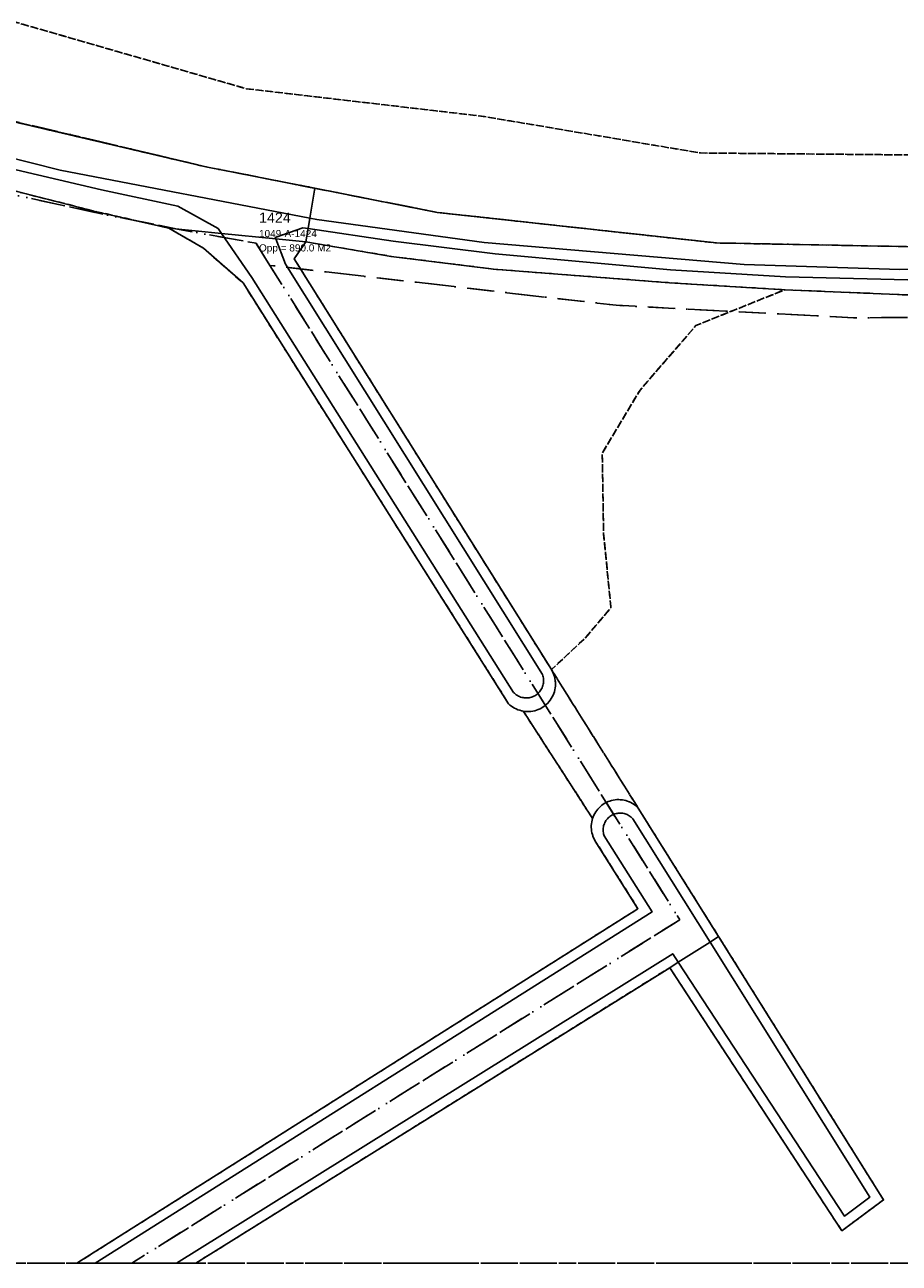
# Model space of a CAD drawing. Header units: millimetres. Extents: x 147731170 to 148246816, y 410327848 to 410827848.
# Tile 36 of 79: x 147940994 to 147983725, y 410327848 to 410388343. Entities that reach past the tile are written whole.
import ezdxf

# ---------------------------------------------------------------- set-up
doc = ezdxf.new("R2010")
doc.units = ezdxf.units.MM
doc.header["$LTSCALE"] = 100
for name, pattern in [('BORDER', [44.45, 12.7, -6.35, 12.7, -6.35, 0, -6.35]), ('HIDDEN', [9.525, 6.35, -3.175]), ('HIDDEN2', [4.7625, 3.175, -1.5875])]:
    doc.linetypes.add(name, pattern=pattern)
for name, color, linetype in [('BEGROEIDTERREINDEEL', 3, 'HIDDEN2'), ('KADASTRALE_CODE', 7, 'Continuous'), ('KADASTRALE_OPPERVLAK', 7, 'Continuous'), ('ONDERSTEUNENDWATERDEEL', 7, 'Continuous'), ('PERCEEL', 210, 'BORDER'), ('PERCEELNUMMER', 7, 'Continuous'), ('RASTERVERDELING', 8, 'HIDDEN'), ('WATERDEEL', 5, 'Continuous')]:
    doc.layers.add(name, color=color, linetype=linetype)
doc.styles.get("Standard").update_dxf_attribs({"font": 'arial.ttf'})

msp = doc.modelspace()

# ---------------------------------------------------------------- linework, layer by layer
at = {"layer": 'BEGROEIDTERREINDEEL', "flags": 128}
for points in [[(148161313, 410367011), (148171543, 410385063), (148162591, 410388491), (148155726, 410390301), (148145734, 410392243), (148138264, 410393595), (148129053, 410394881), (148113261, 410394854), (148099966, 410394195), (148085505, 410392847), (148073572, 410391501), (148057175, 410389390), (148049358, 410388230), (148040465, 410387051), (148029213, 410385687), (148015926, 410383863), (148003028, 410382705), (147988540, 410381945), (147974002, 410382080), (147963390, 410383870), (147951817, 410385220), (147938686, 410389007), (147922177, 410392937), (147910859, 410397148), (147897963, 410401525), (147884587, 410407160), (147868263, 410414929), (147860934, 410417946), (147854748, 410419883), (147843978, 410422939), (147833710, 410425387), (147830148, 410426236), (147822567, 410427036), (147731816, 410445624), (147731816, 410327848), (147731816, 410327848), (147731816, 410437191), (147732297, 410437087), (147791135, 410424568), (147803381, 410423049), (147832577, 410417924), (147840352, 410416864), (147852567, 410415261), (147857780, 410414025), (147860113, 410413035), (147870765, 410408308), (147882433, 410403898), (147897745, 410396712), (147907005, 410393308), (147908949, 410392594), (147921267, 410388157), (147935675, 410384728), (147949846, 410381407), (147955172, 410380357), (147961151, 410379178), (147974799, 410377685), (147987701, 410377437), (148004007, 410378272), (148016410, 410379932), (148030541, 410381328), (148044436, 410383354), (148058086, 410385458), (148072541, 410387227), (148086268, 410389301), (148099243, 410390704), (148113873, 410391629), (148128268, 410391398), (148135881, 410390164), (148141401, 410387561), (148146414, 410382697), (148151374, 410378310), (148156770, 410371632), (148161313, 410367011)], [(147835977, 410438639), (147835680, 410436900), (147833710, 410425387), (147843978, 410422939), (147854748, 410419883), (147860934, 410417946), (147868263, 410414929), (147884587, 410407160), (147897963, 410401525), (147910859, 410397148), (147922177, 410392937), (147938686, 410389007), (147951817, 410385220), (147963390, 410383870), (147974002, 410382080), (147988540, 410381945), (148003028, 410382705), (148015926, 410383863), (148029213, 410385687), (148040465, 410387051), (148049358, 410388230), (148057175, 410389390), (148073572, 410391501), (148064244, 410391890), (148077243, 410393044), (148088349, 410394159), (148100802, 410395455), (148114427, 410396245), (148125431, 410396168), (148138152, 410395239), (148150698, 410392709), (148161218, 410389704), (148171839, 410385627), (148172180, 410386735), (148169021, 410387960), (148159541, 410391167), (148149904, 410393745), (148140075, 410395713), (148130174, 410396978), (148120171, 410397648), (148110168, 410397649), (148100211, 410397076), (148090270, 410395996), (148080322, 410394877), (148070370, 410394062), (148060374, 410393296), (148050432, 410392661), (148040462, 410392033), (148030450, 410391481), (148020458, 410391106), (148010476, 410391002), (148000469, 410391070), (147990482, 410391528), (147980532, 410392572), (147970684, 410393884), (147960808, 410395622), (147950990, 410397690), (147941290, 410400108), (147931706, 410402942), (147922122, 410405776), (147912662, 410409079), (147903294, 410412579), (147894002, 410416358), (147884788, 410420258), (147875758, 410424524), (147866620, 410428624), (147857315, 410432247), (147847816, 410435458), (147838173, 410438148), (147835977, 410438639)], [(147948029, 410378410), (147944507, 410379213), (147939278, 410380534), (147934780, 410381731), (147930813, 410382869), (147926909, 410384038), (147921483, 410385722), (147914521, 410388005), (147910189, 410389505), (147906402, 410389623), (147797819, 410327848), (147943540, 410327848), (147970958, 410345166), (147968874, 410348467), (147968830, 410348544), (147968791, 410348623), (147968758, 410348705), (147968730, 410348789), (147968708, 410348875), (147968691, 410348961), (147968681, 410349049), (147968676, 410349138), (147968677, 410349226), (147968684, 410349314), (147968697, 410349402), (147968716, 410349488), (147968740, 410349573), (147965356, 410354814), (147965267, 410354832), (147965180, 410354856), (147965094, 410354885), (147965010, 410354921), (147964929, 410354961), (147964851, 410355008), (147964776, 410355059), (147964705, 410355115), (147964638, 410355176), (147951661, 410375732), (147949727, 410377432), (147948029, 410378410)], [(148019460, 410327848), (148086529, 410370780), (148086419, 410373225), (148086308, 410375736), (148085892, 410378145), (148084643, 410380439), (148082536, 410382867), (148079357, 410385586), (148074636, 410384967), (148066230, 410383868), (148058554, 410382775), (148051251, 410381703), (148044568, 410380689), (148035934, 410379500), (148027203, 410378362), (148019570, 410377360), (148011196, 410376360), (148004777, 410375769), (147997017, 410375296), (147990333, 410375135), (147984808, 410375118), (147978134, 410375401), (147973787, 410373647), (147971062, 410370501), (147969213, 410367419), (147969276, 410363513), (147969637, 410359866), (147968359, 410358365), (147966731, 410356843), (147970969, 410350079), (147974899, 410343805), (147982957, 410330943), (147980921, 410329437), (147972508, 410342285), (147949349, 410327848), (148019460, 410327848)], [(147978134, 410375401), (147972501, 410375742), (147963902, 410376407), (147958894, 410377031), (147954734, 410377738), (147954157, 410376914), (147966731, 410356843), (147968359, 410358365), (147969637, 410359866), (147969276, 410363513), (147969213, 410367419), (147971062, 410370501), (147973787, 410373647), (147978134, 410375401)], [(147970969, 410350079), (147966731, 410356843), (147966776, 410356762), (147966816, 410356677), (147966850, 410356591), (147966878, 410356502), (147966899, 410356411), (147966915, 410356319), (147966923, 410356226), (147966926, 410356133), (147966922, 410356040), (147966911, 410355948), (147966895, 410355856), (147966872, 410355766), (147966842, 410355677), (147966807, 410355591), (147966766, 410355507), (147966719, 410355427), (147966667, 410355350), (147966609, 410355276), (147966547, 410355207), (147966480, 410355143), (147966409, 410355083), (147966333, 410355028), (147966254, 410354978), (147966172, 410354934), (147966087, 410354896), (147966000, 410354864), (147965911, 410354838), (147965820, 410354818), (147965727, 410354804), (147965635, 410354797), (147965541, 410354796), (147965448, 410354802), (147965356, 410354814), (147968740, 410349573), (147968770, 410349657), (147968806, 410349738), (147968846, 410349817), (147968892, 410349893), (147968943, 410349965), (147968999, 410350034), (147969059, 410350100), (147969124, 410350161), (147969192, 410350217), (147969264, 410350269), (147969340, 410350316), (147969418, 410350358), (147969499, 410350394), (147969582, 410350425), (147969667, 410350451), (147969754, 410350470), (147969841, 410350484), (147969930, 410350492), (147970019, 410350494), (147970107, 410350490), (147970196, 410350480), (147970283, 410350465), (147970369, 410350443), (147970454, 410350416), (147970536, 410350383), (147970616, 410350345), (147970693, 410350301), (147970768, 410350253), (147970839, 410350199), (147970906, 410350141), (147970969, 410350079)]]:
    msp.add_lwpolyline(points, dxfattribs=at)
at = {"layer": 'ONDERSTEUNENDWATERDEEL', "flags": 128}
for points in [[(147954927, 410378891), (147955172, 410380357), (147949846, 410381407), (147935675, 410384728), (147921267, 410388157), (147908949, 410392594), (147907005, 410393308), (147905689, 410392526), (147909880, 410391025), (147918943, 410387964), (147925640, 410385865), (147934203, 410383397), (147942718, 410381247), (147954927, 410378891)], [(147939278, 410380534), (147944507, 410379213), (147948029, 410378410), (147950600, 410378152), (147950438, 410378387), (147948476, 410379474), (147944747, 410380286), (147939515, 410381499)], [(148030541, 410381328), (148016410, 410379932), (148004007, 410378272), (147987701, 410377437), (147974799, 410377685), (147961151, 410379178), (147955172, 410380357), (147954927, 410378891), (147955268, 410378825), (147963446, 410377710), (147976149, 410376638), (147983755, 410376381), (147995808, 410376526), (148004966, 410377084), (148015576, 410378199), (148027297, 410379728)], [(147950600, 410378152), (147948029, 410378410), (147949727, 410377432), (147951661, 410375732), (147964638, 410355176), (147964705, 410355115), (147964776, 410355059), (147964851, 410355008), (147964929, 410354961), (147965010, 410354921), (147965094, 410354885), (147965180, 410354856), (147965267, 410354832), (147965356, 410354814), (147965448, 410354802), (147965541, 410354796), (147965635, 410354797), (147965727, 410354804), (147965820, 410354818), (147965911, 410354838), (147966000, 410354864), (147966087, 410354896), (147966172, 410354934), (147966254, 410354978), (147966333, 410355028), (147966409, 410355083), (147966480, 410355143), (147966547, 410355207), (147966609, 410355276), (147966667, 410355350), (147966719, 410355427), (147966766, 410355507), (147966807, 410355591), (147966842, 410355677), (147966872, 410355766), (147966895, 410355856), (147966911, 410355948), (147966922, 410356040), (147966926, 410356133), (147966923, 410356226), (147966915, 410356319), (147966899, 410356411), (147966878, 410356502), (147966850, 410356591), (147966816, 410356677), (147966776, 410356762), (147966731, 410356843), (147954157, 410376914), (147954734, 410377738), (147953261, 410377886), (147953733, 410376648), (147966294, 410356598), (147966312, 410356541), (147966327, 410356484), (147966337, 410356425), (147966344, 410356366), (147966346, 410356306), (147966344, 410356247), (147966337, 410356188), (147966327, 410356129), (147966312, 410356072), (147966294, 410356015), (147966271, 410355960), (147966245, 410355907), (147966215, 410355855), (147966181, 410355806), (147966144, 410355759), (147966104, 410355715), (147966061, 410355674), (147966015, 410355636), (147965967, 410355602), (147965916, 410355571), (147965863, 410355543), (147965809, 410355519), (147965753, 410355500), (147965695, 410355484), (147965637, 410355472), (147965578, 410355465), (147965519, 410355461), (147965459, 410355462), (147965400, 410355467), (147965341, 410355476), (147965283, 410355489), (147965226, 410355506), (147965170, 410355528), (147965116, 410355553), (147965064, 410355582), (147965014, 410355614), (147964967, 410355650), (147964922, 410355689), (147964880, 410355731), (147952084, 410375999), (147950600, 410378152)], [(147953261, 410377886), (147954734, 410377738), (147954843, 410378389), (147954579, 410378428), (147953233, 410377958), (147953261, 410377886)], [(148019466, 410378178), (148011110, 410377164), (148004714, 410376562), (147996981, 410376077), (147990322, 410375868), (147984816, 410375867), (147978162, 410376037), (147972545, 410376364), (147963985, 410377146), (147958996, 410377771), (147954843, 410378389), (147954734, 410377738)], [(147954734, 410377738), (147958894, 410377031), (147963902, 410376407), (147972501, 410375742), (147978134, 410375401), (147984808, 410375118), (147990333, 410375135), (147997017, 410375296), (148004777, 410375769), (148011196, 410376360), (148019570, 410377360)], [(147944436, 410327848), (147971648, 410345010), (147969308, 410348717), (147969290, 410348770), (147969276, 410348824), (147969266, 410348879), (147969259, 410348935), (147969256, 410348991), (147969257, 410349046), (147969262, 410349102), (147969270, 410349158), (147969282, 410349212), (147969298, 410349266), (147969317, 410349318), (147969340, 410349369), (147969366, 410349419), (147969396, 410349466), (147969428, 410349512), (147969464, 410349555), (147969502, 410349596), (147969543, 410349634), (147969587, 410349669), (147969633, 410349701), (147969681, 410349730), (147969730, 410349756), (147969782, 410349778), (147969834, 410349797), (147969888, 410349812), (147969943, 410349823), (147969998, 410349831), (147970054, 410349835), (147970110, 410349836), (147970166, 410349832), (147970221, 410349825), (147970276, 410349814), (147970330, 410349799), (147970383, 410349781), (147970434, 410349760), (147970484, 410349734), (147970533, 410349706), (147970579, 410349674), (147970623, 410349640), (147970664, 410349602), (147970703, 410349562), (147974478, 410343537), (147974899, 410343805), (147970969, 410350079), (147970906, 410350141), (147970839, 410350199), (147970768, 410350253), (147970693, 410350301), (147970616, 410350345), (147970536, 410350383), (147970454, 410350416), (147970369, 410350443), (147970283, 410350465), (147970196, 410350480), (147970107, 410350490), (147970019, 410350494), (147969930, 410350492), (147969841, 410350484), (147969754, 410350470), (147969667, 410350451), (147969582, 410350425), (147969499, 410350394), (147969418, 410350358), (147969340, 410350316), (147969264, 410350269), (147969192, 410350217), (147969124, 410350161), (147969059, 410350100), (147968999, 410350034), (147968943, 410349965), (147968892, 410349893), (147968846, 410349817), (147968806, 410349738), (147968770, 410349657), (147968740, 410349573), (147968716, 410349488), (147968697, 410349402), (147968684, 410349314), (147968677, 410349226), (147968676, 410349138), (147968681, 410349049), (147968691, 410348961), (147968708, 410348875), (147968730, 410348789), (147968758, 410348705), (147968791, 410348623), (147968830, 410348544), (147968874, 410348467), (147970958, 410345166), (147943540, 410327848), (147944436, 410327848)], [(147974899, 410343805), (147974478, 410343537), (147982288, 410331070), (147981049, 410330154), (147972930, 410342553), (147972508, 410342285), (147980921, 410329437), (147982957, 410330943), (147974899, 410343805)], [(147972508, 410342285), (147972930, 410342553), (147972658, 410342968), (147948403, 410327848), (147949349, 410327848), (147972508, 410342285)]]:
    msp.add_lwpolyline(points, dxfattribs=at)
at = {"layer": 'PERCEEL', "flags": 128}
for points in [[(148122551, 410391809), (148129892, 410396468), (148104808, 410426670), (148104021, 410426235), (148101681, 410429517), (148099371, 410431496), (148097958, 410432560), (148095987, 410433166), (148094365, 410433304), (148091778, 410433044), (148076885, 410428229), (148073384, 410427073), (148052879, 410421091), (148026862, 410414957), (148002238, 410409968), (147980054, 410400702), (147947086, 410403055), (147935372, 410404676), (147930940, 410405289), (147925769, 410406005), (147900430, 410405926), (147875156, 410407068), (147874544, 410407128), (147882433, 410403898), (147893801, 410398563), (147897745, 410396712), (147921267, 410388157), (147926658, 410386889), (147949846, 410381407), (147961151, 410379178), (147974799, 410377685), (147987701, 410377437), (148004007, 410378272), (148016410, 410379932), (148030541, 410381328), (148058086, 410385458), (148072541, 410387227), (148091250, 410389916), (148113873, 410391629), (148122060, 410391498), (148122551, 410391809)], [(148122060, 410391498), (148113873, 410391629), (148091250, 410389916), (148072541, 410387227), (148058086, 410385458), (148030541, 410381328), (148016410, 410379932), (148004007, 410378272), (147987701, 410377437), (147974799, 410377685), (147961151, 410379178), (147949846, 410381407), (147926658, 410386889), (147921267, 410388157), (147897745, 410396712), (147893801, 410398563), (147882433, 410403898), (147874544, 410407128), (147861616, 410408385), (147869369, 410405315), (147898158, 410393282), (147904947, 410390406), (147905264, 410390588), (147908736, 410389211), (147912236, 410387905), (147915760, 410386670), (147919310, 410385506), (147922882, 410384414), (147926475, 410383395), (147930088, 410382448), (147933720, 410381574), (147937368, 410380774), (147941080, 410379903), (147944805, 410379095), (147948544, 410378350), (147952295, 410377668), (147952972, 410376588), (147969898, 410374639), (147981487, 410374028), (147992437, 410374114), (148002655, 410374653), (148018161, 410376127), (148043040, 410379716), (148057783, 410381909), (148087594, 410385901), (148102423, 410387524), (148114268, 410388124), (148116936, 410388246), (148122060, 410391498)], [(147952972, 410376588), (147952295, 410377668), (147948544, 410378350), (147944805, 410379095), (147941080, 410379903), (147937368, 410380774), (147933720, 410381574), (147930088, 410382448), (147926475, 410383395), (147922882, 410384414), (147919310, 410385506), (147915760, 410386670), (147912236, 410387905), (147908736, 410389211), (147905264, 410390588), (147904947, 410390406), (147795688, 410327848), (147946220, 410327848), (147972999, 410344627), (147952972, 410376588)], [(148021779, 410327848), (148116936, 410388246), (148114268, 410388124), (148102423, 410387524), (148087594, 410385901), (148057783, 410381909), (148043040, 410379716), (148018161, 410376127), (148002655, 410374653), (147992437, 410374114), (147981487, 410374028), (147969898, 410374639), (147952972, 410376588), (147972999, 410344627), (147946220, 410327848), (148021779, 410327848)]]:
    msp.add_lwpolyline(points, dxfattribs=at)
at = {"layer": 'RASTERVERDELING', "flags": 128}
msp.add_lwpolyline([(147731816, 410327848), (148231816, 410327848), (148231816, 410827848), (147731816, 410827848), (147731816, 410327848)], dxfattribs=at)
at = {"layer": 'WATERDEEL', "flags": 128}
for points in [[(147939515, 410381499), (147944747, 410380286), (147948476, 410379474), (147950438, 410378387), (147950600, 410378152), (147953261, 410377886), (147953233, 410377958), (147954579, 410378428), (147954843, 410378389), (147954927, 410378891), (147942718, 410381247), (147934203, 410383397)], [(148027297, 410379728), (148015576, 410378199), (148004966, 410377084), (147995808, 410376526), (147983755, 410376381), (147976149, 410376638), (147963446, 410377710), (147955268, 410378825), (147954927, 410378891), (147954843, 410378389), (147958996, 410377771), (147963985, 410377146), (147972545, 410376364), (147978162, 410376037), (147984816, 410375867), (147990322, 410375868), (147996981, 410376077), (148004714, 410376562), (148011110, 410377164), (148019466, 410378178)], [(147953261, 410377886), (147950600, 410378152), (147952084, 410375999), (147964880, 410355731), (147964922, 410355689), (147964967, 410355650), (147965014, 410355614), (147965064, 410355582), (147965116, 410355553), (147965170, 410355528), (147965226, 410355506), (147965283, 410355489), (147965341, 410355476), (147965400, 410355467), (147965459, 410355462), (147965519, 410355461), (147965578, 410355465), (147965637, 410355472), (147965695, 410355484), (147965753, 410355500), (147965809, 410355519), (147965863, 410355543), (147965916, 410355571), (147965967, 410355602), (147966015, 410355636), (147966061, 410355674), (147966104, 410355715), (147966144, 410355759), (147966181, 410355806), (147966215, 410355855), (147966245, 410355907), (147966271, 410355960), (147966294, 410356015), (147966312, 410356072), (147966327, 410356129), (147966337, 410356188), (147966344, 410356247), (147966346, 410356306), (147966344, 410356366), (147966337, 410356425), (147966327, 410356484), (147966312, 410356541), (147966294, 410356598), (147953733, 410376648), (147953261, 410377886)], [(147948403, 410327848), (147972658, 410342968), (147972930, 410342553), (147974478, 410343537), (147970703, 410349562), (147970664, 410349602), (147970623, 410349640), (147970579, 410349674), (147970533, 410349706), (147970484, 410349734), (147970434, 410349760), (147970383, 410349781), (147970330, 410349799), (147970276, 410349814), (147970221, 410349825), (147970166, 410349832), (147970110, 410349836), (147970054, 410349835), (147969998, 410349831), (147969943, 410349823), (147969888, 410349812), (147969834, 410349797), (147969782, 410349778), (147969730, 410349756), (147969681, 410349730), (147969633, 410349701), (147969587, 410349669), (147969543, 410349634), (147969502, 410349596), (147969464, 410349555), (147969428, 410349512), (147969396, 410349466), (147969366, 410349419), (147969340, 410349369), (147969317, 410349318), (147969298, 410349266), (147969282, 410349212), (147969270, 410349158), (147969262, 410349102), (147969257, 410349046), (147969256, 410348991), (147969259, 410348935), (147969266, 410348879), (147969276, 410348824), (147969290, 410348770), (147969308, 410348717), (147971648, 410345010), (147944436, 410327848), (147948403, 410327848)], [(147974478, 410343537), (147972930, 410342553), (147981049, 410330154), (147982288, 410331070), (147974478, 410343537)]]:
    msp.add_lwpolyline(points, dxfattribs=at)

# ---------------------------------------------------------------- texts
at = {"layer": 'KADASTRALE_CODE'}
msp.add_text('1049-A-1424', height=350, dxfattribs=at).set_placement((147952440, 410377969))
at = {"layer": 'KADASTRALE_OPPERVLAK'}
msp.add_text('Opp = 890.0 M2', height=350, dxfattribs=at).set_placement((147952440, 410377269))
at = {"layer": 'PERCEELNUMMER'}
msp.add_text('1424', height=500, dxfattribs=at).set_placement((147952440, 410378669))

doc.saveas('drawing.dxf')
